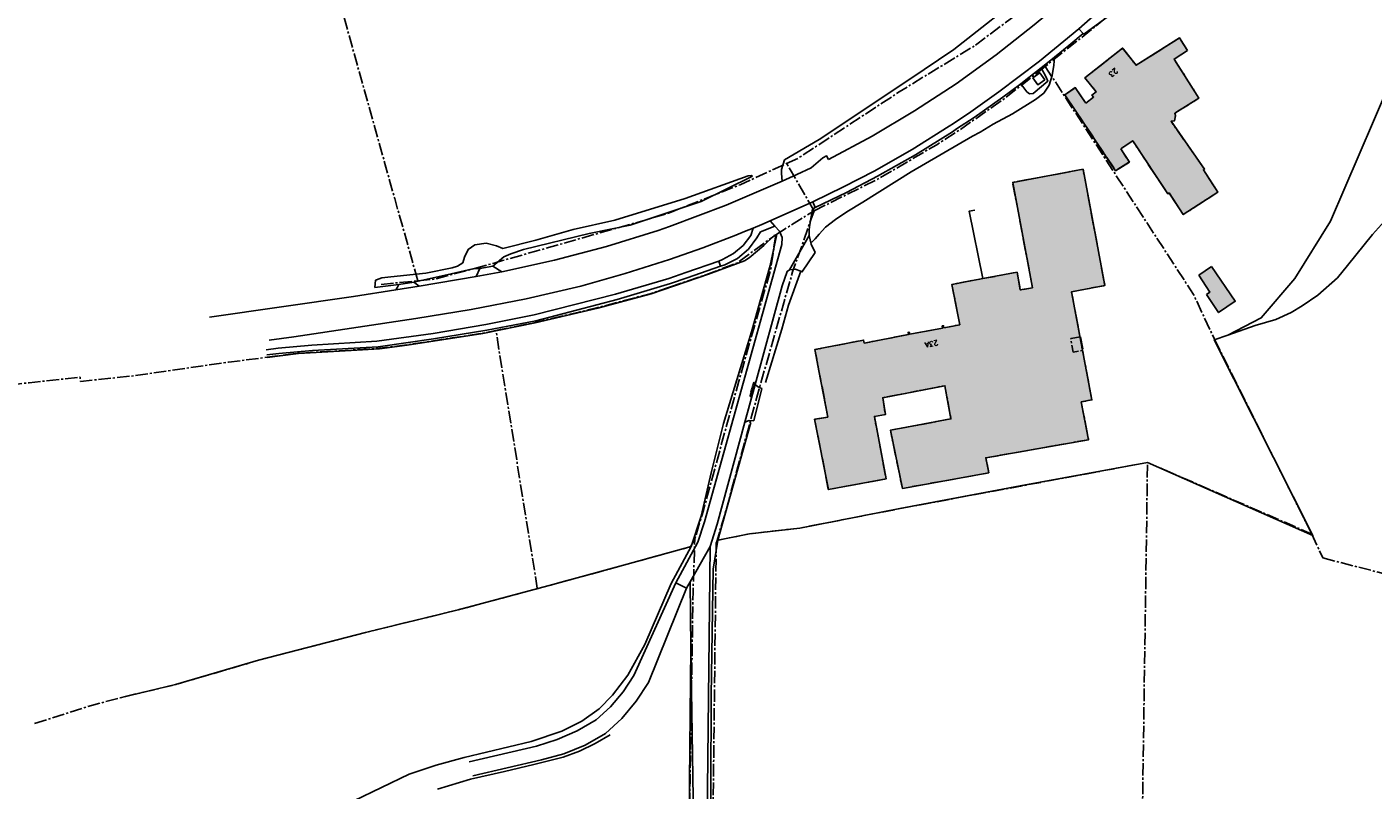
# Model space of a CAD drawing. Header units: metres. Extents: x 189938 to 192675, y 307646 to 311153.
# Tile 44 of 100: x 190852 to 191162, y 309230 to 309405. Entities that reach past the tile are written whole.
import ezdxf

# ---------------------------------------------------------------- set-up
doc = ezdxf.new("R2010")
doc.units = ezdxf.units.M
doc.linetypes.add('1-200 CENTER', pattern=[4.28625, 2.8575, -0.47625, 0.47625, -0.47625])
for name, color, linetype in [('PH-BEST-BEBOUWING', 1, 'Continuous'), ('PH-BEST-BEBOUWING-ARCERING', 253, 'Continuous'), ('PH-BEST-HUISNUMMERS', 7, 'Continuous'), ('PH-BEST-KADASTRALE-GRENS', 240, '1-200 CENTER'), ('PH-BEST-KANTVERHARDING', 252, 'Continuous'), ('PH-BEST-STAATNAAM', 7, 'Continuous')]:
    doc.layers.add(name, color=color, linetype=linetype)
doc.styles.add('ROMANS', font='romans.shx')

msp = doc.modelspace()

# ---------------------------------------------------------------- hatches: boundary and pattern name
at = {"layer": 'PH-BEST-BEBOUWING-ARCERING'}
h = msp.add_hatch(color=256, dxfattribs=at)
h.dxf.hatch_style = 1
h.paths.add_polyline_path([(191116.13, 309397.764), (191119.23, 309399.708), (191117.401, 309402.62), (191107.377, 309396.323), (191104.291, 309400.266), (191095.625, 309393.455), (191098.171, 309390.216), (191097.228, 309389.475), (191097.599, 309389.003), (191095.792, 309387.583), (191093.395, 309391.214), (191090.966, 309389.556), (191093.51, 309385.79), (191102.655, 309372.071), (191105.841, 309374.088), (191103.85, 309377.132), (191106.62, 309378.958), (191114.676, 309366.772), (191114.97, 309366.97), (191118.24, 309361.989), (191126.192, 309367.151), (191122.876, 309372.3), (191123.127, 309372.469), (191115.439, 309383.441), (191116.241, 309383.578), (191116.428, 309384.81), (191116.298, 309385.283), (191121.847, 309388.796)])
h = msp.add_hatch(color=256, dxfattribs=at)
h.dxf.hatch_style = 1
h.paths.add_polyline_path([(191064.788, 309315.026), (191050.842, 309312.398), (191053.606, 309299.032), (191073.497, 309302.615), (191072.799, 309306.062), (191096.447, 309310.239), (191094.775, 309318.926), (191097.202, 309319.388), (191092.526, 309344.252), (191100.201, 309345.695), (191095.174, 309372.427), (191078.988, 309369.383), (191083.545, 309345.151), (191080.732, 309344.68), (191079.99, 309348.745), (191072.111, 309347.271), (191065.008, 309345.942), (191066.284, 309339.327), (191066.801, 309336.657), (191063.154, 309335.965), (191062.864, 309335.91), (191062.864, 309335.909), (191055.065, 309334.429), (191044.819, 309332.444), (191044.683, 309333.141), (191033.454, 309330.953), (191034.408, 309326.046), (191036.473, 309315.427), (191033.406, 309314.921), (191036.58, 309298.766), (191049.869, 309301.227), (191047.152, 309315.587), (191049.683, 309316.01), (191049.089, 309319.876), (191063.382, 309322.651)])
h = msp.add_hatch(color=256, dxfattribs=at)
h.dxf.hatch_style = 1
h.paths.add_polyline_path([(191124.773, 309350.081), (191121.795, 309348.058), (191124.376, 309344.192), (191123.553, 309343.625), (191126.372, 309339.478), (191130.21, 309342.087)])

# ---------------------------------------------------------------- linework, layer by layer
at = {"layer": 'PH-BEST-BEBOUWING'}
for p, q in [((191121.795, 309348.058), (191124.773, 309350.081)), ((191036.473, 309315.427), (191034.408, 309326.046))]:
    msp.add_line(p, q, dxfattribs=at)
for points in [[(191119.23, 309399.708), (191117.401, 309402.62), (191107.377, 309396.323), (191104.291, 309400.266), (191095.625, 309393.455), (191098.171, 309390.216), (191097.228, 309389.475), (191097.599, 309389.003), (191095.792, 309387.583)], [(191119.23, 309399.708), (191116.13, 309397.764), (191121.847, 309388.796), (191116.298, 309385.283), (191116.428, 309384.81), (191116.241, 309383.578), (191115.439, 309383.441), (191123.127, 309372.469), (191122.876, 309372.3), (191126.192, 309367.151), (191118.24, 309361.989), (191114.97, 309366.97), (191114.676, 309366.772), (191106.62, 309378.958), (191103.85, 309377.132)], [(191093.51, 309385.79), (191090.966, 309389.556), (191093.395, 309391.214), (191095.792, 309387.583)], [(191093.51, 309385.79), (191102.655, 309372.071), (191105.841, 309374.088), (191103.85, 309377.132)], [(191083.545, 309345.151), (191078.988, 309369.383), (191095.174, 309372.427), (191100.201, 309345.695), (191092.526, 309344.252), (191097.202, 309319.388), (191094.775, 309318.926)], [(191072.111, 309347.271), (191068.999, 309362.79), (191070.31, 309363.029)], [(191072.111, 309347.271), (191079.99, 309348.745), (191080.732, 309344.68), (191083.545, 309345.151)], [(191124.773, 309350.081), (191130.21, 309342.087), (191126.372, 309339.478), (191123.553, 309343.625)], [(191066.284, 309339.327), (191065.008, 309345.942), (191072.111, 309347.271)], [(191123.553, 309343.625), (191124.376, 309344.192), (191121.795, 309348.058)], [(191066.284, 309339.327), (191066.801, 309336.657), (191063.154, 309335.965), (191063.066, 309336.43), (191062.773, 309336.389), (191062.864, 309335.909), (191055.283, 309334.47), (191055.194, 309334.94), (191054.915, 309334.89), (191055.005, 309334.417), (191044.819, 309332.444), (191044.683, 309333.141), (191033.454, 309330.953), (191034.408, 309326.046)], [(191094.775, 309318.926), (191096.447, 309310.239), (191072.799, 309306.062), (191073.497, 309302.615), (191053.606, 309299.032), (191050.842, 309312.398), (191064.788, 309315.026), (191063.382, 309322.651), (191049.089, 309319.876), (191049.683, 309316.01), (191047.152, 309315.587), (191049.869, 309301.227), (191036.58, 309298.766), (191033.406, 309314.921), (191036.473, 309315.427)]]:
    msp.add_lwpolyline(points, dxfattribs=at)
at = {"layer": 'PH-BEST-KADASTRALE-GRENS'}
for p, q in [((191033.274, 309362.858), (191026.963, 309373.74)), ((191024.463, 309357.372), (191033.274, 309362.858)), ((190933.64, 309345.955), (190942.085, 309346.772)), ((191147.81, 309288.54), (191125.756, 309332.651)), ((191036.473, 309315.427), (191034.408, 309326.046)), ((191110.012, 309304.995), (191147.81, 309288.54)), ((191005.843, 309287.457), (191004.843, 309285.611)), ((191147.81, 309288.54), (191150.342, 309283.049)), ((191000, 309284.276), (191004.843, 309285.611))]:
    msp.add_line(p, q, dxfattribs=at)
at = {"layer": 'PH-BEST-KADASTRALE-GRENS', "flags": 128}
for points in [[(190942.085, 309346.772), (190936.787, 309365.668), (190933.993, 309375.635), (190913.505, 309448.717)], [(191146.726, 309445.394), (191145.071, 309444.125), (191130.26, 309431.251), (191095.426, 309403.177), (191086.466, 309396.076)], [(191070.394, 309400.923), (191087.073, 309413.49), (191098.871, 309423.231), (191113.614, 309435.777)], [(191119.23, 309399.708), (191117.401, 309402.62), (191107.377, 309396.323), (191104.291, 309400.266), (191095.625, 309393.455), (191098.171, 309390.216), (191097.228, 309389.475), (191097.599, 309389.003), (191095.792, 309387.583)], [(191026.963, 309373.74), (191029.575, 309374.932), (191052.837, 309390.191), (191070.394, 309400.923)], [(191119.23, 309399.708), (191116.13, 309397.764), (191121.847, 309388.796), (191116.298, 309385.283), (191116.428, 309384.81), (191116.241, 309383.578), (191115.439, 309383.441), (191123.127, 309372.469), (191122.876, 309372.3), (191126.192, 309367.151), (191118.24, 309361.989), (191114.97, 309366.97), (191114.676, 309366.772), (191106.62, 309378.958), (191103.85, 309377.132)], [(191033.274, 309362.858), (191048.037, 309370.205), (191061.5, 309378.074), (191066.474, 309381.265), (191077.009, 309388.582), (191086.466, 309396.076)], [(191086.466, 309396.076), (191089.215, 309391.872), (191120.608, 309343.607), (191125.756, 309332.651)], [(191093.51, 309385.79), (191090.966, 309389.556), (191093.395, 309391.214), (191095.792, 309387.583)], [(191093.51, 309385.79), (191102.655, 309372.071), (191105.841, 309374.088), (191103.85, 309377.132)], [(191000, 309362.408), (191016.249, 309368.854), (191026.963, 309373.74)], [(191083.545, 309345.151), (191078.988, 309369.383), (191095.174, 309372.427), (191100.201, 309345.695), (191092.526, 309344.252), (191097.202, 309319.388), (191094.775, 309318.926)], [(191150.342, 309283.049), (191164.875, 309279.3), (191200.74, 309270.049), (191170.09, 309364.744)], [(190955.131, 309349.58), (190959.633, 309350.859), (190961.557, 309351.405), (190969.253, 309353.591), (190999.251, 309362.111), (191000, 309362.408)], [(191033.274, 309362.858), (191028.348, 309348.857), (191020.766, 309322.32), (191012.601, 309292.516), (191010.951, 309287.074)], [(191000, 309345.322), (191008.988, 309348.389), (191015.485, 309350.806), (191024.463, 309357.372)], [(191024.463, 309357.372), (191023.318, 309349.455), (191015.964, 309323.714), (191007.808, 309293.943), (191005.843, 309287.457)], [(190942.085, 309346.772), (190945.892, 309347.14), (190955.131, 309349.58)], [(191072.111, 309347.271), (191079.99, 309348.745), (191080.732, 309344.68), (191083.545, 309345.151)], [(191066.284, 309339.327), (191065.008, 309345.942), (191072.111, 309347.271)], [(190960.079, 309335.34), (190961.059, 309335.54), (190969.083, 309337.176), (190979.2, 309339.582), (190983.493, 309340.603), (190995.775, 309343.88), (191000, 309345.322)], [(191066.284, 309339.327), (191066.801, 309336.657), (191063.154, 309335.965), (191063.066, 309336.43), (191062.773, 309336.389), (191062.864, 309335.909), (191055.283, 309334.47), (191055.194, 309334.94), (191054.915, 309334.89), (191055.005, 309334.417), (191044.819, 309332.444), (191044.683, 309333.141), (191033.454, 309330.953), (191034.408, 309326.046)], [(190826.927, 309320.013), (190833.856, 309321.051), (190852.636, 309323.345), (190864.374, 309324.592), (190864.476, 309323.632), (190876.204, 309324.863), (190898.562, 309328.059), (190914.643, 309330.119), (190933.283, 309331.244), (190939.623, 309332.055), (190957.015, 309334.716), (190960.079, 309335.34)], [(190969.594, 309275.961), (190969.578, 309276.062), (190960.18, 309334.708), (190960.079, 309335.34)], [(191094.586, 309333.905), (191095.176, 309330.759), (191092.925, 309330.34), (191092.336, 309333.486), (191094.586, 309333.905)], [(191094.775, 309318.926), (191096.447, 309310.239), (191072.799, 309306.062), (191073.497, 309302.615), (191053.606, 309299.032), (191050.842, 309312.398), (191064.788, 309315.026), (191063.382, 309322.651), (191049.089, 309319.876), (191049.683, 309316.01), (191047.152, 309315.587), (191049.869, 309301.227), (191036.58, 309298.766), (191033.406, 309314.921), (191036.473, 309315.427)], [(191010.951, 309287.074), (191018.411, 309288.57), (191029.999, 309289.91), (191053.009, 309294.382), (191110.012, 309304.995)], [(191253.985, 309161.824), (191108.042, 309169.102), (191110.012, 309304.995)], [(191006.144, 309076.296), (191006.229, 309096.381), (191003.354, 309131.114), (191003.174, 309147.402), (191004.053, 309164.098), (191004.736, 309231.604), (191005.439, 309275.344), (191005.843, 309287.457)], [(191010.951, 309287.074), (191010.758, 309286.437), (191010.007, 309221.719), (191009.599, 309180.487), (191009.01, 309148.4), (191009.01, 309129.345), (191010.639, 309103.893), (191011.492, 309082.162), (191014.434, 309078.318)], [(190969.594, 309275.961), (190970.565, 309276.22), (190973.193, 309276.921), (190994.218, 309282.683), (191000, 309284.276)], [(190853.92, 309244.95), (190866.979, 309249.1), (190873.62, 309250.9), (190886.339, 309253.922), (190905.403, 309259.498), (190930.028, 309265.892), (190951.353, 309271.1), (190969.594, 309275.961)]]:
    msp.add_lwpolyline(points, dxfattribs=at)
at = {"layer": 'PH-BEST-KANTVERHARDING', "color": 8}
for p, q in [((191101.363, 309410.977), (191094.184, 309404.744)), ((191095.193, 309403.666), (191094.184, 309404.744)), ((191088.61, 309398.169), (191085.56, 309395.754)), ((191085.56, 309395.754), (191086.69, 309393.626)), ((191080.846, 309392.096), (191076.733, 309388.999)), ((191082.249, 309390.255), (191080.846, 309392.096)), ((191032.972, 309364.941), (191023.212, 309360.571)), ((191033.536, 309363.602), (191032.972, 309364.941)), ((191018.696, 309357.17), (191019.237, 309358.894)), ((191024.251, 309359.354), (191023.212, 309360.571)), ((191027.636, 309349.292), (191032.134, 309357.16)), ((191011.342, 309351.269), (191012.247, 309351.632)), ((191033.534, 309353.315), (191030.492, 309348.757)), ((190955.551, 309347.724), (190956.34, 309349.59)), ((190955.551, 309347.724), (190961.431, 309348.852)), ((190956.34, 309349.59), (190959.339, 309350.16)), ((190959.339, 309350.16), (190961.431, 309348.852)), ((191011.342, 309351.269), (191011.76, 309350.138)), ((191011.76, 309350.138), (191012.757, 309350.459)), ((190932.169, 309345.243), (190937.746, 309345.921)), ((190937.044, 309344.678), (190942.445, 309345.527)), ((190937.746, 309345.921), (190941.19, 309346.479)), ((190941.19, 309346.479), (190942.445, 309345.527)), ((190942.445, 309345.527), (190955.551, 309347.724)), ((191019.742, 309322.956), (191017.383, 309314.282)), ((191019.43, 309314.585), (191021.299, 309321.98)), ((191020.873, 309322.123), (191021.299, 309321.98)), ((191018.693, 309314.187), (191011.13, 309287.11)), ((191004.734, 309277.525), (191009.398, 309285.643)), ((190991.779, 309256.014), (191001.502, 309277.297)), ((191001.502, 309277.297), (191003.915, 309276.1)), ((191003.915, 309276.1), (191004.734, 309277.525)), ((191004.956, 309262.388), (191004.734, 309277.525)), ((190995.184, 309254.426), (191003.915, 309276.1)), ((190969.397, 309239.782), (190953.941, 309236.132)), ((190970.582, 309236.638), (190954.771, 309232.928))]:
    msp.add_line(p, q, dxfattribs=at)
for points in [[(191198.76, 309465.149), (191198.671, 309457.83), (191197.699, 309453.06), (191196.841, 309450.27), (191196.079, 309448.93), (191195.151, 309447.631), (191182.239, 309438.82), (191177.979, 309436.42), (191170.819, 309427.73), (191173.02, 309421.96), (191173.929, 309415.92), (191172.779, 309409.61), (191170.53, 309403.361), (191162, 309383.449), (191152.121, 309360.491), (191143.91, 309347.32), (191136.19, 309338.25), (191128.519, 309334.231)], [(191025.917, 309369.644), (191025.779, 309371.441), (191025.802, 309372.396), (191026.466, 309374.556), (191034.425, 309379.292), (191055.112, 309392.984), (191065.428, 309399.98), (191082.987, 309413.796), (191099.146, 309426.001), (191112.585, 309437.295), (191130.698, 309453.7), (191134.673, 309455.292), (191137.02, 309452.658)], [(191075.187, 309398.718), (191083.95, 309405.61), (191092.475, 309412.794)], [(191101.883, 309408.258), (191095.336, 309403.513), (191095.193, 309403.666)], [(191094.184, 309404.744), (191085.133, 309397.309), (191075.827, 309390.196)], [(191095.193, 309403.666), (191091.921, 309400.895), (191088.61, 309398.169)], [(191088.61, 309398.169), (191088.44, 309396.36), (191088.049, 309393.95), (191087.381, 309391.761), (191086.171, 309389.949), (191084.24, 309388.43), (191078.96, 309385.13), (191074.52, 309382.81), (191071.53, 309380.94), (191069.71, 309380.021), (191055.6, 309371.831), (191044.539, 309364.82), (191040.831, 309362.611), (191038.21, 309360.861), (191035.879, 309359.07), (191034.491, 309357.5), (191033.56, 309356.43), (191032.81, 309355.729), (191032.49, 309355.63)], [(191036.591, 309374.664), (191046.632, 309380.027), (191056.425, 309385.832), (191065.949, 309392.066), (191075.187, 309398.718)], [(191085.56, 309395.754), (191082.727, 309393.512), (191080.846, 309392.096)], [(191083.605, 309393.437), (191085.203, 309394.603), (191086.379, 309392.992), (191084.781, 309391.826), (191083.605, 309393.437)], [(191083.668, 309389.845), (191087.09, 309392.706), (191086.69, 309393.626)], [(191075.827, 309390.196), (191069.389, 309385.635), (191065.349, 309382.919), (191064.401, 309382.293)], [(191076.733, 309388.999), (191070.117, 309384.357), (191066.085, 309381.733), (191065.133, 309381.037)], [(191082.249, 309390.255), (191082.873, 309389.753), (191083.668, 309389.845)], [(191064.401, 309382.293), (191055.844, 309376.965), (191047.089, 309371.968)], [(191065.133, 309381.037), (191056.618, 309375.72), (191047.871, 309370.794)], [(191032.628, 309372.778), (191035.279, 309375.066), (191036.173, 309375.497), (191036.591, 309374.664)], [(190932.169, 309345.243), (190932.391, 309346.89), (190932.61, 309346.99), (190933.83, 309347.48), (190935.911, 309347.65), (190943.92, 309348.56), (190949.98, 309349.781), (190951.219, 309350.151), (190952.49, 309350.91), (190952.849, 309352.179), (190953.65, 309353.98), (190955.209, 309355.03), (190957.83, 309355.41), (190960.231, 309354.83), (190961.651, 309354.221), (190969.281, 309356.099), (190977.849, 309358.601), (190987.42, 309360.739), (191003.589, 309365.68), (191018.141, 309370.93), (191018.881, 309371.01), (191019.106, 309370.799)], [(190981.528, 309357.661), (190990.949, 309359.528), (191007.286, 309365.014), (191019.106, 309370.799)], [(191025.917, 309369.644), (191029.282, 309371.191), (191032.628, 309372.778)], [(191047.089, 309371.968), (191040.079, 309368.357), (191032.972, 309364.941)], [(191047.871, 309370.794), (191040.763, 309367.079), (191033.536, 309363.602)], [(191000, 309359.253), (191013.073, 309364.164), (191025.917, 309369.644)], [(191128.519, 309334.231), (191134.821, 309336.53), (191139.56, 309337.889), (191143.09, 309339.51), (191145.57, 309341.03), (191149.22, 309343.481), (191153.71, 309347.42), (191156.019, 309350.259), (191161.81, 309357.43), (191169.341, 309365.83)], [(191032.341, 309359.745), (191032.906, 309363.214), (191033.536, 309363.602)], [(190961.431, 309348.852), (190973.543, 309351.505), (190985.531, 309354.671), (190997.373, 309358.345)], [(190997.373, 309358.345), (190998.688, 309358.796), (191000, 309359.253)], [(191019.237, 309358.894), (191017.262, 309358.083), (191015.283, 309357.284)], [(191023.212, 309360.571), (191021.227, 309359.726), (191019.237, 309358.894)], [(191020.129, 309356.677), (191020.972, 309358.002), (191024.251, 309359.354)], [(191024.251, 309359.354), (191025.344, 309358.192), (191025.918, 309356.704), (191025.89, 309355.109)], [(191032.134, 309357.16), (191032.145, 309358.46), (191032.341, 309359.745)], [(190959.339, 309350.16), (190961.899, 309352.26), (190963.5, 309352.949), (190966.39, 309353.931), (190981.528, 309357.661)], [(191015.283, 309357.284), (191007.681, 309354.352), (191000, 309351.635)], [(191025.89, 309355.109), (191008.079, 309291.31), (191006.536, 309286.635), (191001.502, 309277.297)], [(191005.015, 309285.659), (191007.331, 309292.64), (191009.599, 309302.6), (191012.41, 309313.97), (191018.89, 309335.061), (191023.189, 309350.259), (191024.63, 309357.1), (191024.599, 309357.26), (191024.459, 309357.371), (191024.069, 309357.159), (191021.759, 309354.89), (191018.319, 309352.072)], [(191012.247, 309351.632), (191014.752, 309353.035), (191016.931, 309354.906), (191018.696, 309357.17)], [(191012.757, 309350.459), (191015.681, 309351.932), (191018.184, 309354.043), (191020.129, 309356.677)], [(191032.134, 309357.16), (191032.609, 309355.156), (191033.534, 309353.315)], [(191018.319, 309352.072), (191017.271, 309351.364), (191009.024, 309348.294), (190995.794, 309343.78), (190983.535, 309340.511), (190969.095, 309337.076), (190957.027, 309334.617), (190939.648, 309331.958), (190933.287, 309331.144), (190926.734, 309330.756), (190914.646, 309330.019), (190907.469, 309329.099)], [(191000, 309351.635), (190989.847, 309348.412), (190979.582, 309345.565)], [(191011.342, 309351.269), (191003.735, 309348.687), (190999.88, 309347.308), (190987.594, 309343.721), (190968.899, 309338.964), (190957.72, 309336.714), (190945.611, 309334.671), (190932.688, 309332.888), (190917.691, 309331.986), (190909.945, 309331.304), (190907.227, 309330.912)], [(191011.76, 309350.138), (191004.117, 309347.439), (191000.281, 309346.123), (190987.95, 309342.463), (190969.224, 309337.598), (190957.99, 309335.438), (190945.692, 309333.409), (190932.959, 309331.559), (190917.845, 309330.746), (190910.14, 309330.033), (190907.387, 309329.712)], [(190941.19, 309346.479), (190949.751, 309348.38), (190954.761, 309349.54), (190956.34, 309349.59)], [(191027.636, 309349.292), (191027.11, 309348.909), (191025.907, 309345.624), (191019.742, 309322.956)], [(191030.214, 309348.98), (191027.409, 309341.139), (191025.897, 309335.65), (191022.107, 309323.422)], [(191030.214, 309348.98), (191028.964, 309349.46), (191027.636, 309349.292)], [(191030.492, 309348.757), (191030.357, 309348.873), (191030.214, 309348.98)], [(190937.044, 309344.678), (190937.44, 309345.274), (190937.746, 309345.921)], [(190979.582, 309345.565), (190967.021, 309342.645), (190954.369, 309340.146), (190941.641, 309338.07)], [(190937.044, 309344.678), (190927.269, 309343.194), (190894.191, 309338.443)], [(190941.641, 309338.07), (190913.574, 309333.896), (190907.886, 309333.1)], [(191110.009, 309304.991), (191148.088, 309288.237), (191125.369, 309333.194), (191128.519, 309334.231)], [(191019.742, 309322.956), (191020.238, 309322.446), (191020.873, 309322.123)], [(191019.43, 309314.585), (191018.377, 309314.633), (191017.383, 309314.282)], [(191017.383, 309314.282), (191011.004, 309290.828), (191009.398, 309285.643)], [(191110.009, 309304.991), (191080.72, 309299.659), (191053.01, 309294.38), (191029.999, 309289.91), (191018.411, 309288.57), (191011.13, 309287.11)], [(191011.13, 309287.11), (191010.04, 309280.44), (191009.58, 309251.4), (191009.459, 309208.769), (191009.351, 309191.329), (191008.999, 309154.72), (191008.671, 309137.03), (191008.811, 309127.88), (191009.561, 309118.16), (191010.59, 309102.299), (191011.371, 309082.32), (191014.12, 309078.729)], [(191005.015, 309285.659), (190994.218, 309282.683), (190973.193, 309276.921), (190951.353, 309271.1), (190930.028, 309265.892), (190905.403, 309259.498), (190886.339, 309253.922), (190873.616, 309250.899)], [(190921.037, 309224.141), (190940.141, 309233.301), (190946.299, 309235.42), (190952.775, 309237.14), (190968.177, 309240.864), (190975.249, 309243.243), (190979.861, 309245.541), (190983.844, 309248.371), (190986.863, 309251.475), (190990.39, 309256.116), (190994.351, 309263.173), (191000.423, 309277.145), (191005.015, 309285.659)], [(191009.398, 309285.643), (191008.324, 309188.344), (191007.967, 309158.864), (191007.675, 309144.263)], [(191004.956, 309262.388), (191004.636, 309231.608), (191004.49, 309205.843), (191003.916, 309181.122), (191003.953, 309164.104), (191003.074, 309147.406), (191003.254, 309131.105), (191005.232, 309109.578), (191006.129, 309096.374), (191006.13, 309096.23)], [(191004.956, 309262.388), (191006.043, 309188.297), (191005.683, 309159.099), (191005.367, 309143.647)], [(190991.779, 309256.014), (190989.363, 309252.239), (190986.458, 309248.824), (190983.119, 309245.834)], [(190995.184, 309254.426), (190992.381, 309250.096), (190989.056, 309246.152), (190985.262, 309242.658)], [(190983.119, 309245.834), (190978.789, 309243.291), (190974.194, 309241.265), (190969.397, 309239.782)], [(190985.262, 309242.658), (190980.645, 309240.017), (190975.724, 309237.999), (190970.582, 309236.638)], [(190986.362, 309242.389), (190982.906, 309240.359), (190979.283, 309238.646), (190975.522, 309237.263)], [(190975.522, 309237.263), (190968.78, 309235.52), (190962.008, 309233.906)], [(190962.008, 309233.906), (190954.25, 309232.172), (190946.641, 309229.868)]]:
    msp.add_lwpolyline(points, dxfattribs=at)

# ---------------------------------------------------------------- texts
at = {"layer": 'PH-BEST-HUISNUMMERS', "style": 'ROMANS'}
for s, rotation, p in [('23', 218.17654, (191102.585, 309395.746)), ('23A', 190.71464, (191061.683, 309333.14))]:
    msp.add_text(s, height=1.2, rotation=rotation, dxfattribs=at).set_placement(p)
at = {"layer": 'PH-BEST-STAATNAAM', "style": 'ROMANS'}
msp.add_text('OOSTERBERG', height=0.4, rotation=74.75493, dxfattribs=at).set_placement((191018.832, 309320.077))

doc.saveas('drawing.dxf')
